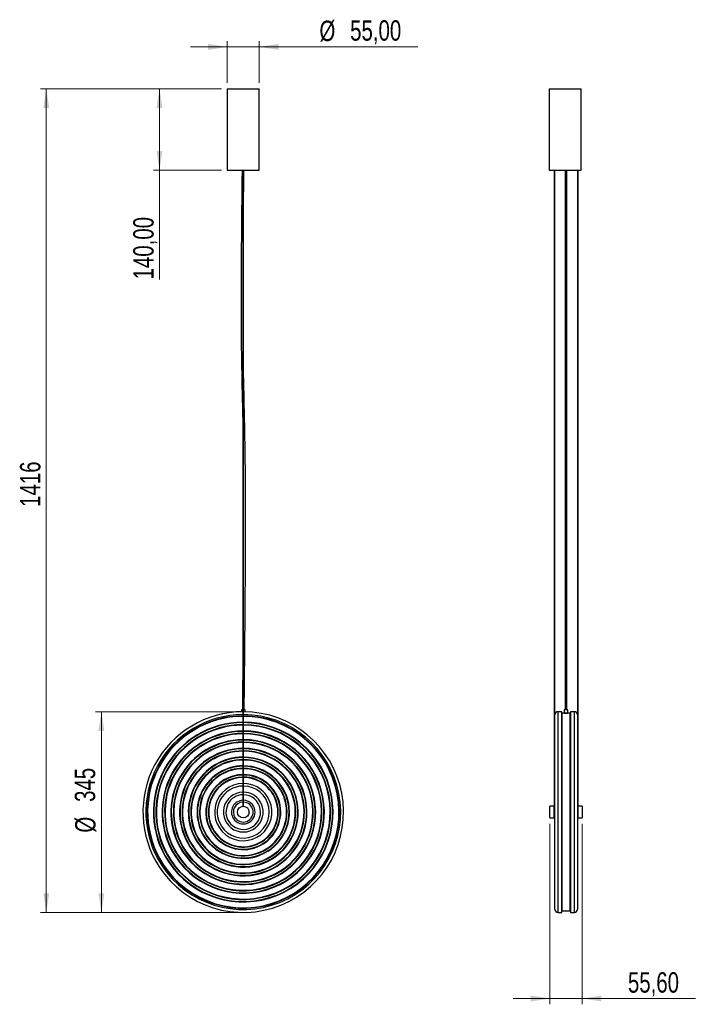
# Model space of a CAD drawing. Header units: millimetres. Extents: x 53 to 170, y 100 to 269.
import ezdxf

# ---------------------------------------------------------------- set-up
doc = ezdxf.new("R2010")
doc.units = ezdxf.units.MM
doc.styles.add('SLDTEXTSTYLE0', font='TXT', dxfattribs={"width": 0.75})
doc.dimstyles.new('SLDDIMSTYLE0', dxfattribs={"dimtxt": 3.5, "dimasz": 3.302, "dimexe": 0, "dimexo": 0.0625, "dimgap": 0.875, "dimtad": 1, "dimdec": 0, "dimlfac": 10, "dimrnd": 1e-09, "dimzin": 12, "dimdsep": 46, "dimtxsty": 'SLDTEXTSTYLE0', "dimsah": 1, "dimcen": 0.09, "dimadec": 0, "dimazin": 3, "dimtfac": 1, "dimtdec": 0, "dimtofl": 0, "dimtmove": 0, "dimatfit": 3, "dimfxl": 0, "dimfrac": 2, "dimtolj": 1, "dimtzin": 12, "dimarcsym": 0})
doc.dimstyles.new('SLDDIMSTYLE1', dxfattribs={"dimtxt": 3.5, "dimasz": 3.302, "dimexe": 0, "dimexo": 0.0625, "dimgap": 0.875, "dimtad": 1, "dimlfac": 10, "dimrnd": 1e-09, "dimzin": 12, "dimdsep": 46, "dimtxsty": 'SLDTEXTSTYLE0', "dimsah": 1, "dimcen": 0.09, "dimadec": 0, "dimazin": 3, "dimtfac": 1, "dimtofl": 0, "dimtmove": 0, "dimatfit": 3, "dimfxl": 0, "dimfrac": 2, "dimtolj": 1, "dimtzin": 12, "dimarcsym": 0})
doc.dimstyles.new('SLDDIMSTYLE2', dxfattribs={"dimtxt": 3.5, "dimasz": 3.302, "dimexe": 0, "dimexo": 0.0625, "dimgap": 0.875, "dimtad": 1, "dimlfac": 10, "dimrnd": 1e-09, "dimzin": 12, "dimdsep": 46, "dimtxsty": 'SLDTEXTSTYLE0', "dimsah": 1, "dimcen": 0.09, "dimadec": 0, "dimazin": 3, "dimtfac": 1, "dimtmove": 0, "dimatfit": 0, "dimfxl": 0, "dimfrac": 2, "dimtolj": 1, "dimtzin": 12, "dimarcsym": 0})

# ---------------------------------------------------------------- blocks, each defined once
blk = doc.blocks.new('_D')
at = {"color": 7, "linetype": 'Continuous', "lineweight": 0}
for p, q in [((87.96, 257.6), (56.83, 257.6)), ((57.83, 257.6), (57.83, 116.02)), ((90.7, 116.02), (56.83, 116.02))]:
    blk.add_line(p, q, dxfattribs=at)
at = {"color": 7, "linetype": 'Continuous', "lineweight": 18}
for points in [[(57.83, 257.6), (57.32, 254.3), (58.33, 254.3)], [(57.83, 116.02), (58.33, 119.32), (57.32, 119.32)]]:
    blk.add_solid(points, dxfattribs=at)
at = {"color": 7, "linetype": 'Continuous', "lineweight": 18, "insert": (53.31, 185.73), "char_height": 3.5, "attachment_point": 1, "rotation": 90, "style": 'SLDTEXTSTYLE0'}
blk.add_mtext('1416', dxfattribs=at)
blk = doc.blocks.new('_D_1')
at = {"color": 7, "linetype": 'Continuous', "lineweight": 0}
for p, q in [((87.96, 257.6), (76.29, 257.6)), ((77.29, 257.6), (77.29, 243.6)), ((87.96, 243.6), (76.29, 243.6)), ((77.29, 243.6), (77.29, 224.83))]:
    blk.add_line(p, q, dxfattribs=at)
at = {"color": 7, "linetype": 'Continuous', "lineweight": 18}
for points in [[(77.29, 257.6), (76.78, 254.3), (77.8, 254.3)], [(77.29, 243.6), (77.8, 246.9), (76.78, 246.9)]]:
    blk.add_solid(points, dxfattribs=at)
at = {"color": 7, "linetype": 'Continuous', "lineweight": 18, "insert": (72.78, 224.83), "char_height": 3.5, "attachment_point": 1, "rotation": 90, "style": 'SLDTEXTSTYLE0'}
blk.add_mtext('140,00', dxfattribs=at)
blk = doc.blocks.new('_D_2')
at = {"color": 7, "linetype": 'Continuous', "lineweight": 0}
for p, q in [((90.7, 150.52), (66.3, 150.52)), ((67.3, 150.52), (67.3, 116.02)), ((90.7, 116.02), (66.3, 116.02))]:
    blk.add_line(p, q, dxfattribs=at)
at = {"color": 7, "linetype": 'Continuous', "lineweight": 18}
for points in [[(67.3, 150.52), (66.79, 147.22), (67.81, 147.22)], [(67.3, 116.02), (67.81, 119.32), (66.79, 119.32)]]:
    blk.add_solid(points, dxfattribs=at)
at = {"color": 7, "linetype": 'Continuous', "lineweight": 18, "char_height": 3.5, "attachment_point": 1, "rotation": 90, "style": 'SLDTEXTSTYLE0'}
for s, insert in [('345', (62.73, 135.02)), ('%%c', (62.79, 129.74))]:
    blk.add_mtext(s, dxfattribs=dict(at, insert=insert))
blk = doc.blocks.new('_D_3')
at = {"color": 7, "linetype": 'Continuous', "lineweight": 0}
for p, q in [((88.96, 258.6), (88.96, 265.8)), ((94.46, 258.6), (94.46, 265.8)), ((88.96, 264.8), (82.61, 264.8)), ((88.96, 264.8), (94.46, 264.8)), ((94.46, 264.8), (121.71, 264.8))]:
    blk.add_line(p, q, dxfattribs=at)
at = {"color": 7, "linetype": 'Continuous', "lineweight": 18}
for points in [[(88.96, 264.8), (85.66, 265.31), (85.66, 264.29)], [(94.46, 264.8), (97.76, 264.29), (97.76, 265.31)]]:
    blk.add_solid(points, dxfattribs=at)
at = {"color": 7, "linetype": 'Continuous', "lineweight": 18, "char_height": 3.5, "attachment_point": 1, "style": 'SLDTEXTSTYLE0'}
for s, insert in [('%%c', (104.8, 269.31)), ('55,00', (110.08, 269.37))]:
    blk.add_mtext(s, dxfattribs=dict(at, insert=insert))
blk = doc.blocks.new('_D_4')
at = {"color": 7, "linetype": 'Continuous', "lineweight": 0}
for p, q in [((144.44, 131.27), (144.44, 100.23)), ((150, 131.27), (150, 100.23)), ((144.44, 101.23), (138.09, 101.23)), ((150, 101.23), (144.44, 101.23)), ((150, 101.23), (169.49, 101.23))]:
    blk.add_line(p, q, dxfattribs=at)
at = {"color": 7, "linetype": 'Continuous', "lineweight": 18}
for points in [[(144.44, 101.23), (141.14, 101.74), (141.14, 100.72)], [(150, 101.23), (153.3, 100.72), (153.3, 101.74)]]:
    blk.add_solid(points, dxfattribs=at)
at = {"color": 7, "linetype": 'Continuous', "lineweight": 18, "insert": (157.85, 105.74), "char_height": 3.5, "attachment_point": 1, "style": 'SLDTEXTSTYLE0'}
blk.add_mtext('55,60', dxfattribs=at)

msp = doc.modelspace()

# ---------------------------------------------------------------- linework, layer by layer
at = {"color": 7, "linetype": 'Continuous', "lineweight": 25}
for p, q in [((88.9577, 257.5974), (88.9577, 243.5974)), ((88.9577, 257.5974), (94.4577, 257.5974)), ((94.4577, 243.5974), (94.4577, 257.5974)), ((144.3058, 257.5974), (144.3058, 243.5974)), ((144.3058, 257.5974), (149.8058, 257.5974)), ((149.8058, 243.5974), (149.8058, 257.5974)), ((88.9577, 243.5974), (94.4577, 243.5974)), ((91.6409, 243.5974), (91.6409, 134.2706)), ((91.7609, 134.2706), (91.7609, 243.5974)), ((144.3058, 243.5974), (149.8058, 243.5974)), ((145.1712, 243.5974), (145.1712, 134.2724)), ((145.2912, 133.9672), (145.2912, 243.5974)), ((149.1529, 243.5974), (149.1529, 133.9672)), ((149.2729, 134.2724), (149.2729, 243.5974)), ((91.4009, 150.8727), (91.4009, 150.5198)), ((91.6409, 150.8727), (91.4009, 150.8727)), ((92.0009, 150.8727), (91.7609, 150.8727)), ((92.0009, 150.5198), (92.0009, 150.8727)), ((146.9116, 150.8727), (146.9116, 150.2727)), ((147.5116, 150.8727), (146.9116, 150.8727)), ((147.5116, 150.2727), (147.5116, 150.8727)), ((145.2921, 116.5224), (145.2921, 150.0224)), ((146.4621, 150.5224), (145.7921, 150.5224)), ((145.7921, 150.5224), (145.7921, 116.0224)), ((146.4621, 116.0224), (146.4621, 150.5224)), ((146.4717, 150.253), (146.4712, 149.593)), ((146.4712, 149.593), (146.4712, 116.9519)), ((146.4712, 133.2724), (146.4712, 149.593)), ((146.4717, 133.2724), (146.4717, 150.253)), ((146.9596, 150.2726), (146.4917, 150.273)), ((146.4917, 133.2724), (146.4917, 150.273)), ((147.5116, 150.2727), (146.9116, 150.2727)), ((147.9317, 150.2719), (147.4663, 150.2722)), ((147.9317, 133.2724), (147.9317, 150.2719)), ((147.9517, 116.293), (147.9517, 150.2519)), ((148.652, 150.5224), (147.982, 150.5224)), ((147.982, 150.5224), (147.982, 116.0224)), ((148.652, 116.0224), (148.652, 150.5224)), ((149.152, 150.0224), (149.152, 116.5224)), ((145.1712, 134.2724), (144.4421, 134.2724)), ((144.4421, 134.1359), (144.4421, 134.2724)), ((144.4421, 132.2724), (144.4421, 134.1359)), ((145.1921, 134.1359), (145.1921, 134.2714)), ((145.1921, 132.2724), (145.1921, 134.1359)), ((145.2921, 133.9672), (145.1921, 133.9672)), ((145.2921, 133.9684), (145.2912, 133.9684)), ((146.4712, 133.7724), (146.4621, 133.7724)), ((147.982, 133.7724), (147.9517, 133.7724)), ((149.1529, 133.9684), (149.152, 133.9684)), ((149.252, 133.9672), (149.152, 133.9672)), ((149.252, 134.2714), (149.252, 132.2724)), ((150.002, 134.2724), (149.2729, 134.2724)), ((150.002, 134.2724), (150.002, 132.2724)), ((144.4421, 132.2724), (145.1921, 132.2724)), ((145.1921, 132.5724), (145.2921, 132.5724)), ((146.4621, 132.7724), (146.4712, 132.7724)), ((146.4712, 116.9519), (146.4712, 133.2724)), ((146.4717, 116.2919), (146.4717, 133.2724)), ((146.4917, 116.2719), (146.4917, 133.2724)), ((147.9317, 116.273), (147.9317, 133.2724)), ((147.9517, 132.7724), (147.982, 132.7724)), ((149.152, 132.5724), (149.252, 132.5724)), ((149.252, 132.2724), (150.002, 132.2724)), ((146.4712, 116.9519), (146.4717, 116.2919)), ((145.7921, 116.0224), (146.4621, 116.0224)), ((146.4917, 116.2719), (147.9317, 116.273)), ((147.982, 116.0224), (148.652, 116.0224))]:
    msp.add_line(p, q, dxfattribs=at)
msp.add_circle((91.7009, 133.2724), 1, dxfattribs=at)
for centre, radius, start, end in [((91.7009, 133.2724), 17.25, 90.19929, 213.140986), ((91.7009, 133.2724), 16.75, 90.205239, 213.140986), ((91.7009, 133.2724), 16.5263, 90.208017, 213.140986), ((91.7009, 133.2724), 16.4494, 90.208989, 213.140986), ((91.7009, 133.2724), 17.25, 213.140986, 89.80071), ((91.7009, 133.2724), 16.75, 213.140986, 89.794761), ((91.7009, 133.2724), 16.5263, 213.140986, 89.791983), ((91.7009, 133.2724), 16.4494, 213.140986, 89.791011), ((145.7921, 150.0224), 0.5, 90, 180), ((146.4917, 150.253), 0.02, 89.956419, 179.956419), ((147.9317, 150.2519), 0.02, 0, 89.956419), ((148.652, 150.0224), 0.5, 0, 90), ((91.7009, 133.2724), 15.4506, 90.2225, 213.140986), ((91.7009, 133.2724), 15.3737, 90.223612, 213.140986), ((91.7009, 133.2724), 15.0263, 90.228783, 213.140986), ((91.7009, 133.2724), 14.9494, 90.229959, 213.140986), ((91.7009, 133.2724), 15.4506, 213.140986, 89.7775), ((91.7009, 133.2724), 15.3737, 213.140986, 89.776388), ((91.7009, 133.2724), 15.0263, 213.140986, 89.771217), ((91.7009, 133.2724), 14.9494, 213.140986, 89.770041), ((91.7009, 133.2724), 13.9506, 90.246424, 213.140986), ((91.7009, 133.2724), 13.8737, 90.247789, 213.140986), ((91.7009, 133.2724), 13.5263, 90.254154, 213.140986), ((91.7009, 133.2724), 13.4494, 90.255606, 213.140986), ((91.7009, 133.2724), 12.4506, 90.276113, 213.140986), ((91.7009, 133.2724), 12.3737, 90.277828, 213.140986), ((91.7009, 133.2724), 13.9506, 213.140986, 89.753576), ((91.7009, 133.2724), 13.8737, 213.140986, 89.752211), ((91.7009, 133.2724), 13.5263, 213.140986, 89.745846), ((91.7009, 133.2724), 13.4494, 213.140986, 89.744394), ((91.7009, 133.2724), 12.4506, 213.140986, 89.723887), ((91.7009, 133.2724), 12.3737, 213.140986, 89.722172), ((91.7009, 133.2724), 12.0263, 90.285854, 213.140986), ((91.7009, 133.2724), 11.9494, 90.287692, 213.140986), ((91.7009, 133.2724), 10.9506, 90.313935, 213.140986), ((91.7009, 133.2724), 10.8737, 90.316153, 213.140986), ((91.7009, 133.2724), 12.0263, 213.140986, 89.714146), ((91.7009, 133.2724), 11.9494, 213.140986, 89.712308), ((91.7009, 133.2724), 10.9506, 213.140986, 89.686065), ((91.7009, 133.2724), 10.8737, 213.140986, 89.683847), ((91.7009, 133.2724), 10.5263, 90.326589, 213.140986), ((91.7009, 133.2724), 10.4494, 90.32899, 213.140986), ((91.7009, 133.2724), 9.4506, 90.363764, 213.140986), ((91.7009, 133.2724), 9.3737, 90.366746, 213.140986), ((91.7009, 133.2724), 9.0263, 90.380863, 213.140986), ((91.7009, 133.2724), 8.9494, 90.384133, 213.140986), ((91.7009, 133.2724), 10.5263, 213.140986, 89.673411), ((91.7009, 133.2724), 10.4494, 213.140986, 89.67101), ((91.7009, 133.2724), 9.4506, 213.140986, 89.636236), ((91.7009, 133.2724), 9.3737, 213.140986, 89.633254), ((91.7009, 133.2724), 9.0263, 213.140986, 89.619137), ((91.7009, 133.2724), 8.9494, 213.140986, 89.615867), ((91.7009, 133.2724), 7.9506, 90.432395, 213.140986), ((91.7009, 133.2724), 7.8737, 90.436615, 213.140986), ((91.7009, 133.2724), 7.5263, 90.45677, 213.140986), ((91.7009, 133.2724), 7.4494, 90.461482, 213.140986), ((91.7009, 133.2724), 7.9506, 213.140986, 89.567605), ((91.7009, 133.2724), 7.8737, 213.140986, 89.563385), ((91.7009, 133.2724), 7.5263, 213.140986, 89.54323), ((91.7009, 133.2724), 7.4494, 213.140986, 89.538518), ((91.7009, 133.2724), 6.4506, 90.532946, 213.140986), ((91.7009, 133.2724), 6.3737, 90.539371, 213.140986), ((91.7009, 133.2724), 6.0263, 90.570468, 213.140986), ((91.7009, 133.2724), 5.9494, 90.577836, 213.140986), ((91.7009, 133.2724), 6.4506, 213.140986, 89.467054), ((91.7009, 133.2724), 6.3737, 213.140986, 89.460629), ((91.7009, 133.2724), 6.0263, 213.140986, 89.429532), ((91.7009, 133.2724), 5.9494, 213.140986, 89.422164), ((91.7009, 133.2724), 4.9226, 90.69837, 33.140986), ((91.7009, 133.2724), 4.4774, 90.767831, 213.140986), ((91.7009, 133.2724), 4.4774, 213.140986, 89.232169), ((91.7009, 133.2724), 4.9226, 33.140986, 89.30163), ((91.7009, 133.2724), 3.4226, 91.004463, 33.140986), ((91.7009, 133.2724), 2.9774, 91.154711, 213.140986), ((91.7009, 133.2724), 2.9774, 213.140986, 88.845289), ((91.7009, 133.2724), 3.4226, 33.140986, 88.995537), ((91.7009, 133.2724), 2.0315, 91.692427, 213.140986), ((91.7009, 133.2724), 1.7097, 92.011188, 213.140986), ((91.7009, 133.2724), 2.0315, 213.140986, 88.307573), ((91.7009, 133.2724), 1.7097, 213.140986, 87.988812), ((145.7921, 116.5224), 0.5, 180, 270), ((146.4917, 116.2919), 0.02, 180.043581, 270.043581), ((147.9317, 116.293), 0.02, 270.043581, 0), ((148.652, 116.5224), 0.5, 270, 360)]:
    msp.add_arc(centre, radius, start, end, dxfattribs=at)
for points, knots in [([(91.4943, 243.5974), (91.4933, 243.5185), (91.4877, 243.0647), (91.4783, 242.2686), (91.4662, 241.24), (91.4556, 240.304), (91.4462, 239.4562), (91.4379, 238.6925), (91.4306, 238.0005), (91.4242, 237.3768), (91.4183, 236.7973), (91.4128, 236.243), (91.4074, 235.6871), (91.4021, 235.1251), (91.3922, 234.0592), (91.3785, 232.484), (91.3625, 230.4021), (91.3411, 227.1448), (91.3224, 222.722), (91.3277, 216.7815), (91.3833, 210.4962), (91.5295, 204.4421), (91.6077, 200.6007), (91.6409, 198.9684)], [0, 0, 0, 0, 0.00530933, 0.03050106, 0.05351213, 0.07445172, 0.09341889, 0.1105031, 0.12578467, 0.13993841, 0.15242921, 0.16473861, 0.17719687, 0.18979366, 0.2025186, 0.24883936, 0.29567844, 0.34245678, 0.46778724, 0.59296168, 0.74174738, 0.89025959, 1, 1, 1, 1]), ([(91.7609, 238.9585), (91.7623, 239.0947), (91.7677, 239.5908), (91.7776, 240.4829), (91.7913, 241.6732), (91.8036, 242.7235), (91.8116, 243.3776), (91.8143, 243.5974)], [0, 0, 0, 0, 0.088064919, 0.320809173, 0.576934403, 0.857851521, 1, 1, 1, 1]), ([(147.0435, 243.5974), (147.0435, 243.5178), (147.0435, 243.0633), (147.0435, 242.2666), (147.0435, 241.238), (147.0435, 240.302), (147.0435, 239.4542), (147.0435, 238.6906), (147.0435, 237.9985), (147.0435, 237.3749), (147.0435, 236.7954), (147.0435, 236.2411), (147.0435, 235.6852), (147.0435, 235.1232), (147.0435, 234.0574), (147.0435, 232.4821), (147.0435, 230.4002), (147.0435, 227.1429), (147.0435, 222.7201), (147.0435, 216.7797), (147.0435, 210.4944), (147.0435, 203.8631), (147.0435, 196.6262), (147.0435, 188.7726), (147.0435, 180.3019), (147.0435, 174.1175), (147.0435, 170.2241), (147.0435, 168.6239), (147.0435, 167.024), (147.0435, 165.4422), (147.0435, 163.907), (147.0435, 162.4485), (147.0435, 161.3099), (147.0435, 160.4353), (147.0435, 159.7608), (147.0435, 158.9917), (147.0435, 158.1201), (147.0435, 157.142), (147.0435, 156.053), (147.0435, 154.8864), (147.0435, 153.6435), (147.0435, 152.3256), (147.0435, 151.3901), (147.0435, 150.8934), (147.0435, 150.8727)], [0, 0, 0, 0, 0.00257795, 0.01470314, 0.02577862, 0.03585697, 0.04498588, 0.05320841, 0.06056325, 0.06737518, 0.07338691, 0.07931165, 0.08530805, 0.09137113, 0.0974959, 0.11979097, 0.14233536, 0.16485049, 0.22517393, 0.28542219, 0.35703484, 0.4285158, 0.50001541, 0.59122178, 0.68259461, 0.77405942, 0.79129968, 0.80855659, 0.82582812, 0.84306171, 0.85973346, 0.87549654, 0.89024989, 0.89657165, 0.90378976, 0.91207228, 0.92145748, 0.9319888, 0.94371506, 0.95669067, 0.96973389, 0.98392848, 0.99932998, 1, 1, 1, 1]), ([(147.3635, 150.8727), (147.3635, 151.0528), (147.3635, 151.6093), (147.3635, 152.5122), (147.3635, 153.5526), (147.3635, 154.5341), (147.3635, 155.4545), (147.3635, 156.3112), (147.3635, 157.0761), (147.3635, 157.7763), (147.3635, 158.8925), (147.3635, 160.4707), (147.3635, 162.5274), (147.3635, 167.6628), (147.3635, 174.3399), (147.3635, 182.5457), (147.3635, 189.2268), (147.3635, 195.7976), (147.3635, 202.2566), (147.3635, 208.6107), (147.3635, 214.9712), (147.3635, 219.7499), (147.3635, 222.9428), (147.3635, 224.5471), (147.3635, 226.151), (147.3635, 227.756), (147.3635, 229.3607), (147.3635, 230.9462), (147.3635, 232.1848), (147.3635, 233.0706), (147.3635, 233.6169), (147.3635, 234.1441), (147.3635, 234.6758), (147.3635, 235.2515), (147.3635, 235.9122), (147.3635, 236.6766), (147.3635, 237.5147), (147.3635, 238.4243), (147.3635, 239.4033), (147.3635, 240.485), (147.3635, 241.6753), (147.3635, 242.7249), (147.3635, 243.3783), (147.3635, 243.5974)], [0, 0, 0, 0, 0.00582857, 0.01800399, 0.02921201, 0.0394897, 0.04976101, 0.05898862, 0.06720931, 0.07450729, 0.08164268, 0.1033214, 0.12556968, 0.1481826, 0.26946854, 0.34159016, 0.41365791, 0.48561354, 0.55417067, 0.62265919, 0.69124753, 0.75995729, 0.77725827, 0.79454426, 0.81185708, 0.82915002, 0.84646822, 0.86377449, 0.88044497, 0.88653816, 0.89243333, 0.89811955, 0.90359696, 0.90963582, 0.91674459, 0.92497072, 0.93436935, 0.94385998, 0.95439865, 0.96604302, 0.97885698, 0.9929111, 1, 1, 1, 1]), ([(91.8608, 150.8727), (91.8629, 151.0521), (91.8693, 151.608), (91.8796, 152.5102), (91.8912, 153.5506), (91.902, 154.5322), (91.912, 155.4525), (91.9211, 156.3093), (91.9291, 157.0742), (91.9364, 157.7745), (91.9477, 158.8906), (91.9634, 160.4689), (91.9827, 162.5256), (92.0283, 167.661), (92.0756, 174.338), (92.0998, 182.5439), (92.0882, 189.225), (92.0322, 195.7958), (91.9011, 202.1454), (91.8068, 206.271), (91.7609, 208.2781)], [0, 0, 0, 0, 0.00937978, 0.02904625, 0.04715024, 0.06375155, 0.08034269, 0.09524804, 0.10852703, 0.12031546, 0.13184084, 0.16685717, 0.20279345, 0.23931885, 0.43522565, 0.55171993, 0.66812735, 0.7843538, 0.89509113, 1, 1, 1, 1]), ([(91.6409, 160.2321), (91.6395, 160.0866), (91.6356, 159.6851), (91.6287, 158.9935), (91.6199, 158.122), (91.6099, 157.144), (91.5984, 156.055), (91.5859, 154.8884), (91.5723, 153.6455), (91.5575, 152.3276), (91.5469, 151.3915), (91.541, 150.894), (91.5408, 150.8727)], [0, 0, 0, 0, 0.04663829, 0.12868959, 0.22166569, 0.32599701, 0.44216722, 0.57071559, 0.69993469, 0.84056139, 0.99314585, 1, 1, 1, 1]), ([(146.9596, 150.2726), (146.9599, 150.2726), (146.9605, 150.2726), (146.9892, 150.2721), (147.0198, 150.2718), (147.0316, 150.2716)], [0, 0, 0, 0, 0.30263227, 0.73132404, 1, 1, 1, 1]), ([(147.0316, 150.2716), (147.0539, 150.2714), (147.0984, 150.2709), (147.1835, 150.2705), (147.2703, 150.2705), (147.351, 150.2709), (147.4153, 150.2716), (147.4585, 150.2721), (147.4637, 150.2722), (147.4663, 150.2722)], [0, 0, 0, 0, 0.1432781, 0.2865566, 0.42982438, 0.57308421, 0.71635387, 0.85963502, 1, 1, 1, 1])]:
    msp.add_open_spline(points, degree=3, knots=knots, dxfattribs=at)

# ---------------------------------------------------------------- dimensions: what is measured, and where the dimension line sits
at = {"color": 7, "linetype": 'Continuous', "lineweight": 18}
for base, p1, p2, angle, dimstyle, picture, middle in [((94.4577, 264.8007), (88.9577, 257.5974), (94.4577, 257.5974), 0, 'SLDDIMSTYLE2', '_D_3', (113.2568, 264.8007)), ((67.2976, 116.0224), (91.7009, 150.5224), (91.7009, 116.0224), 90, 'SLDDIMSTYLE0', '_D_2', (67.2976, 136.2622))]:
    dim = msp.add_linear_dim(base=base, p1=p1, p2=p2, angle=angle, text='%%c<>', dimstyle=dimstyle, dxfattribs=at)
    dim.commit()
    dim.dimension.update_dxf_attribs({"geometry": picture, "text_midpoint": middle, "dimtype": 160})
for base, p2, dimstyle, picture, middle in [((57.8264, 116.0224), (91.7009, 116.0224), 'SLDDIMSTYLE0', '_D', (57.8264, 190.8977)), ((77.2892, 243.5974), (88.9577, 243.5974), 'SLDDIMSTYLE1', '_D_1', (77.2892, 231.9393))]:
    dim = msp.add_linear_dim(base=base, p1=(88.9577, 257.5974), p2=p2, angle=90, dimstyle=dimstyle, dxfattribs=at)
    dim.commit()
    dim.dimension.update_dxf_attribs({"geometry": picture, "text_midpoint": middle, "dimtype": 160})
dim = msp.add_linear_dim(base=(144.4421, 101.232), p1=(150.002, 132.2724), p2=(144.4421, 132.2724), dimstyle='SLDDIMSTYLE2', dxfattribs=at)
dim.commit()
dim.dimension.update_dxf_attribs({"geometry": '_D_4', "text_midpoint": (163.6726, 101.232), "dimtype": 160})

doc.saveas('drawing.dxf')
